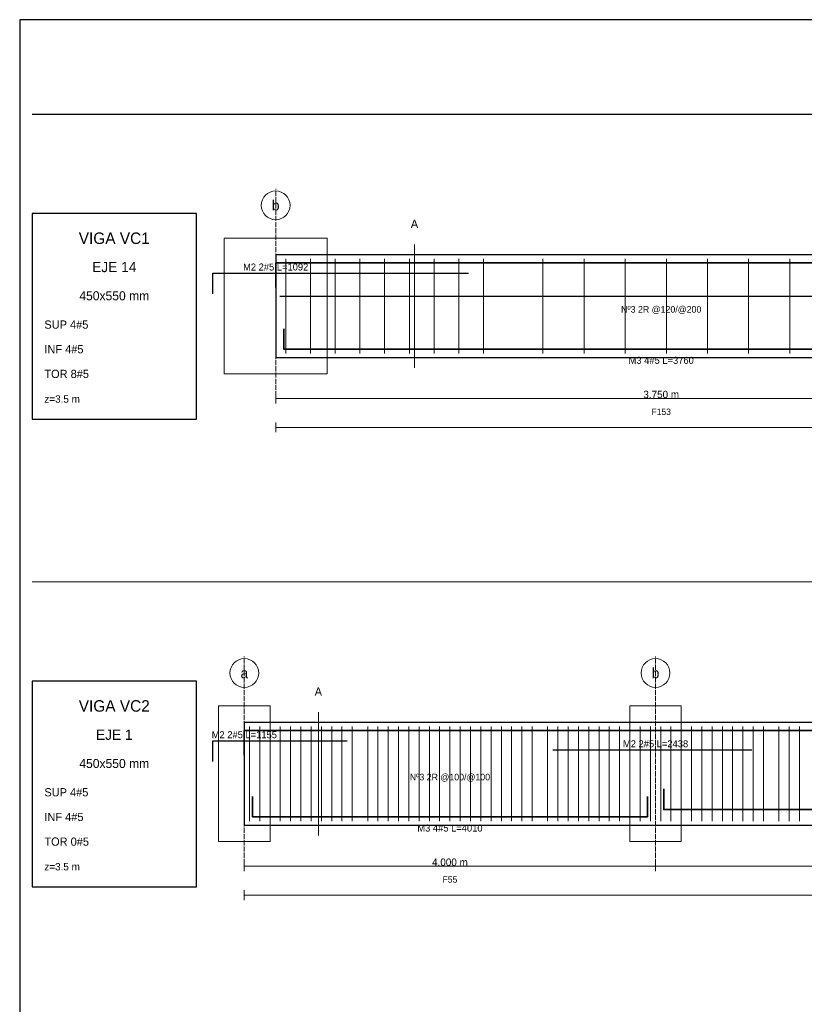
# Paper-space layout 'CARGA_01' of a CAD drawing. Header units: millimetres. Extents: x 7 to 700, y 7 to 493.
# Tile 3 of 5: x 7 to 198, y 254 to 493. Entities that reach past the tile are written whole.
import ezdxf
from ezdxf.enums import TextEntityAlignment as Align

# ---------------------------------------------------------------- set-up
doc = ezdxf.new("R2010")
doc.units = ezdxf.units.MM
doc.linetypes.add('DASHED', pattern=[1.524, 1.27, -0.254])
for name, color, linetype in [('ACERO_INF', 1, 'Continuous'), ('ACERO_SUP_APOYO', 5, 'Continuous'), ('ACERO_SUP_CONT', 4, 'Continuous'), ('ACERO_TORSION', 30, 'Continuous'), ('APOYOS', 9, 'Continuous'), ('CONTORNO', 7, 'Continuous'), ('CORTE', 6, 'Continuous'), ('COTAS', 3, 'Continuous'), ('EJES', 1, 'Continuous'), ('ESTRIBOS', 8, 'Continuous'), ('MARCO', 7, 'Continuous'), ('TEXTO', 7, 'Continuous')]:
    doc.layers.add(name, color=color, linetype=linetype)

psp = doc.layouts.new('CARGA_01')

# ---------------------------------------------------------------- linework, layer by layer
at = {"layer": 'ACERO_INF', "color": 1, "lineweight": 35}
for points in [[(71.25, 417.85), (71.25, 412.85), (254.75, 412.85), (254.75, 417.85)], [(163.625, 305.9), (163.625, 300.9), (253.375, 300.9), (253.375, 305.9)], [(63.625, 304.1), (63.625, 299.1), (159.625, 299.1), (159.625, 304.1)]]:
    psp.add_lwpolyline(points, dxfattribs=at)
at = {"layer": 'ACERO_SUP_APOYO', "color": 5, "lineweight": 30}
for points in [[(54, 426.35), (54, 431.35), (116.125, 431.35)], [(54, 312.6), (54, 317.6), (86.625, 317.6)], [(136.625, 315.4), (185.0625, 315.4)]]:
    psp.add_lwpolyline(points, dxfattribs=at)
at = {"layer": 'ACERO_SUP_CONT', "color": 4, "lineweight": 35}
for points in [[(69.25, 427.85), (69.25, 433.85), (444.25, 433.85), (444.25, 427.85)], [(61.625, 314.1), (61.625, 320.1), (449.125, 320.1), (449.125, 314.1)]]:
    psp.add_lwpolyline(points, dxfattribs=at)
at = {"layer": 'ACERO_TORSION', "color": 30, "lineweight": 30}
psp.add_lwpolyline([(70.25, 425.75), (443.25, 425.75)], dxfattribs=at)
at = {"layer": 'APOYOS', "color": 9, "lineweight": 15}
for points in [[(56.75, 406.85), (81.75, 406.85), (81.75, 439.85), (56.75, 439.85)], [(55.375, 293.1), (67.875, 293.1), (67.875, 326.1), (55.375, 326.1)], [(155.375, 293.1), (167.875, 293.1), (167.875, 326.1), (155.375, 326.1)]]:
    psp.add_lwpolyline(points, close=True, dxfattribs=at)
at = {"layer": 'CONTORNO', "color": 7, "lineweight": 25}
for points in [[(69.25, 410.85), (444.25, 410.85), (444.25, 435.85), (69.25, 435.85)], [(61.625, 297.1), (449.125, 297.1), (449.125, 322.1), (61.625, 322.1)]]:
    psp.add_lwpolyline(points, close=True, dxfattribs=at)
at = {"layer": 'CORTE', "color": 6, "lineweight": 13}
for p, q in [((103, 408.35), (103, 438.35)), ((79.625, 294.6), (79.625, 324.6))]:
    psp.add_line(p, q, dxfattribs=at)
at = {"layer": 'COTAS', "color": 3, "lineweight": 13}
for p, q in [((69.25, 399.65), (69.25, 402.05)), ((69.25, 400.85), (256.75, 400.85)), ((69.25, 392.65), (69.25, 395.05)), ((69.25, 393.85), (444.25, 393.85)), ((61.625, 285.9), (61.625, 288.3)), ((161.625, 285.9), (161.625, 288.3)), ((161.625, 285.9), (161.625, 288.3)), ((61.625, 287.1), (161.625, 287.1)), ((161.625, 287.1), (255.375, 287.1)), ((61.625, 278.9), (61.625, 281.3)), ((61.625, 280.1), (449.125, 280.1))]:
    psp.add_line(p, q, dxfattribs=at)
at = {"layer": 'EJES', "color": 1, "linetype": 'DASHED', "lineweight": 9}
for p, q in [((69.25, 399.85), (69.25, 451.85)), ((61.625, 286.1), (61.625, 338.1)), ((161.625, 286.1), (161.625, 338.1))]:
    psp.add_line(p, q, dxfattribs=at)
at = {"layer": 'EJES', "color": 1, "lineweight": 18}
for centre in [(69.25, 447.85), (61.625, 334.1), (161.625, 334.1)]:
    psp.add_circle(centre, 3.5, dxfattribs=at)
at = {"layer": 'ESTRIBOS', "color": 8, "lineweight": 9}
for p, q in [((71.75, 411.85), (71.75, 434.85)), ((77.75, 411.85), (77.75, 434.85)), ((83.75, 411.85), (83.75, 434.85)), ((89.75, 411.85), (89.75, 434.85)), ((95.75, 411.85), (95.75, 434.85)), ((101.75, 411.85), (101.75, 434.85)), ((107.75, 411.85), (107.75, 434.85)), ((113.75, 411.85), (113.75, 434.85)), ((119.75, 411.85), (119.75, 434.85)), ((134.25, 411.85), (134.25, 434.85)), ((144.25, 411.85), (144.25, 434.85)), ((154.25, 411.85), (154.25, 434.85)), ((164.25, 411.85), (164.25, 434.85)), ((174.25, 411.85), (174.25, 434.85)), ((184.25, 411.85), (184.25, 434.85)), ((194.25, 411.85), (194.25, 434.85)), ((62.875, 298.1), (62.875, 321.1)), ((65.375, 298.1), (65.375, 321.1)), ((67.875, 298.1), (67.875, 321.1)), ((70.375, 298.1), (70.375, 321.1)), ((72.875, 298.1), (72.875, 321.1)), ((75.375, 298.1), (75.375, 321.1)), ((77.875, 298.1), (77.875, 321.1)), ((80.375, 298.1), (80.375, 321.1)), ((82.875, 298.1), (82.875, 321.1)), ((85.375, 298.1), (85.375, 321.1)), ((87.875, 298.1), (87.875, 321.1)), ((91.625, 298.1), (91.625, 321.1)), ((94.125, 298.1), (94.125, 321.1)), ((96.625, 298.1), (96.625, 321.1)), ((99.125, 298.1), (99.125, 321.1)), ((101.625, 298.1), (101.625, 321.1)), ((104.125, 298.1), (104.125, 321.1)), ((106.625, 298.1), (106.625, 321.1)), ((109.125, 298.1), (109.125, 321.1)), ((111.625, 298.1), (111.625, 321.1)), ((114.125, 298.1), (114.125, 321.1)), ((116.625, 298.1), (116.625, 321.1)), ((119.125, 298.1), (119.125, 321.1)), ((121.625, 298.1), (121.625, 321.1)), ((124.125, 298.1), (124.125, 321.1)), ((126.625, 298.1), (126.625, 321.1)), ((129.125, 298.1), (129.125, 321.1)), ((131.625, 298.1), (131.625, 321.1)), ((135.375, 298.1), (135.375, 321.1)), ((137.875, 298.1), (137.875, 321.1)), ((140.375, 298.1), (140.375, 321.1)), ((142.875, 298.1), (142.875, 321.1)), ((145.375, 298.1), (145.375, 321.1)), ((147.875, 298.1), (147.875, 321.1)), ((150.375, 298.1), (150.375, 321.1)), ((152.875, 298.1), (152.875, 321.1)), ((155.375, 298.1), (155.375, 321.1)), ((157.875, 298.1), (157.875, 321.1)), ((160.375, 298.1), (160.375, 321.1)), ((162.875, 298.1), (162.875, 321.1)), ((165.375, 298.1), (165.375, 321.1)), ((167.875, 298.1), (167.875, 321.1)), ((170.375, 298.1), (170.375, 321.1)), ((172.875, 298.1), (172.875, 321.1)), ((175.375, 298.1), (175.375, 321.1)), ((177.875, 298.1), (177.875, 321.1)), ((180.375, 298.1), (180.375, 321.1)), ((182.875, 298.1), (182.875, 321.1)), ((185.375, 298.1), (185.375, 321.1)), ((187.875, 298.1), (187.875, 321.1)), ((191.625, 298.1), (191.625, 321.1)), ((194.125, 298.1), (194.125, 321.1)), ((196.625, 298.1), (196.625, 321.1))]:
    psp.add_line(p, q, dxfattribs=at)
at = {"layer": 'MARCO', "color": 7, "lineweight": 25}
psp.add_line((10, 470), (697, 470), dxfattribs=at)
at = {"layer": 'MARCO', "color": 8, "lineweight": 13}
psp.add_line((10, 356.25), (697, 356.25), dxfattribs=at)
at = {"layer": 'MARCO', "color": 7, "lineweight": 30}
psp.add_lwpolyline([(7, 7), (700, 7), (700, 493), (7, 493)], close=True, dxfattribs=at)
at = {"layer": 'MARCO', "color": 7, "lineweight": 25}
for points in [[(10, 395.85), (50, 395.85), (50, 445.85), (10, 445.85)], [(10, 282.1), (50, 282.1), (50, 332.1), (10, 332.1)]]:
    psp.add_lwpolyline(points, close=True, dxfattribs=at)

# ---------------------------------------------------------------- texts
at = {"layer": 'ACERO_INF', "color": 1}
for s, p in [('M3 4#5 L=3760', (163, 410.15)), ('M3 4#5 L=4010', (111.625, 296.4))]:
    psp.add_text(s, height=1.7, dxfattribs=at).set_placement(p, align=Align.MIDDLE_CENTER)
at = {"layer": 'ACERO_SUP_APOYO', "color": 5}
for s, p in [('M2 2#5 L=1092', (69.25, 432.85)), ('M2 2#5 L=1155', (61.625, 319.1)), ('M2 2#5 L=2438', (161.625, 316.9))]:
    psp.add_text(s, height=1.7, dxfattribs=at).set_placement(p, align=Align.MIDDLE_CENTER)
at = {"layer": 'CORTE', "color": 6}
for p in [(103, 443.35), (79.625, 329.6)]:
    psp.add_text('A', height=2, dxfattribs=at).set_placement(p, align=Align.MIDDLE_CENTER)
at = {"layer": 'COTAS', "color": 3}
for s, p in [('3.750 m', (163, 401.85)), ('4.000 m', (111.625, 288.1))]:
    psp.add_text(s, height=1.8, dxfattribs=at).set_placement(p, align=Align.MIDDLE_CENTER)
at = {"layer": 'EJES', "color": 1}
for s, p in [('b', (69.25, 447.85)), ('b', (161.625, 334.1)), ('a', (61.625, 334.1))]:
    psp.add_text(s, height=2.5, dxfattribs=at).set_placement(p, align=Align.MIDDLE_CENTER)
at = {"layer": 'ESTRIBOS', "color": 8}
for s, p in [('Nº3 2R @120/@200', (163, 422.55)), ('Nº3 2R @100/@100', (111.625, 308.8))]:
    psp.add_text(s, height=1.6, dxfattribs=at).set_placement(p, align=Align.MIDDLE_CENTER)
at = {"layer": 'TEXTO', "color": 7}
for s, height, p in [('VIGA VC1', 2.8, (30, 439.85)), ('EJE 14', 2.5, (30, 432.85)), ('450x550 mm', 2.2, (30, 425.85)), ('F153', 1.55, (163, 397.65)), ('VIGA VC2', 2.8, (30, 326.1)), ('EJE 1', 2.5, (30, 319.1)), ('450x550 mm', 2.2, (30, 312.1)), ('F55', 1.55, (111.625, 283.9))]:
    psp.add_text(s, height=height, dxfattribs=at).set_placement(p, align=Align.MIDDLE_CENTER)
at = {"layer": 'TEXTO'}
for s, height, p in [('SUP 4#5', 2, (13, 417.85)), ('INF 4#5', 2, (13, 411.85)), ('TOR 8#5', 2, (13, 405.85)), ('z=3.5 m', 1.8, (13, 399.85)), ('SUP 4#5', 2, (13, 304.1)), ('INF 4#5', 2, (13, 298.1)), ('TOR 0#5', 2, (13, 292.1)), ('z=3.5 m', 1.8, (13, 286.1))]:
    psp.add_text(s, height=height, dxfattribs=at).set_placement(p)

doc.saveas('drawing.dxf')
